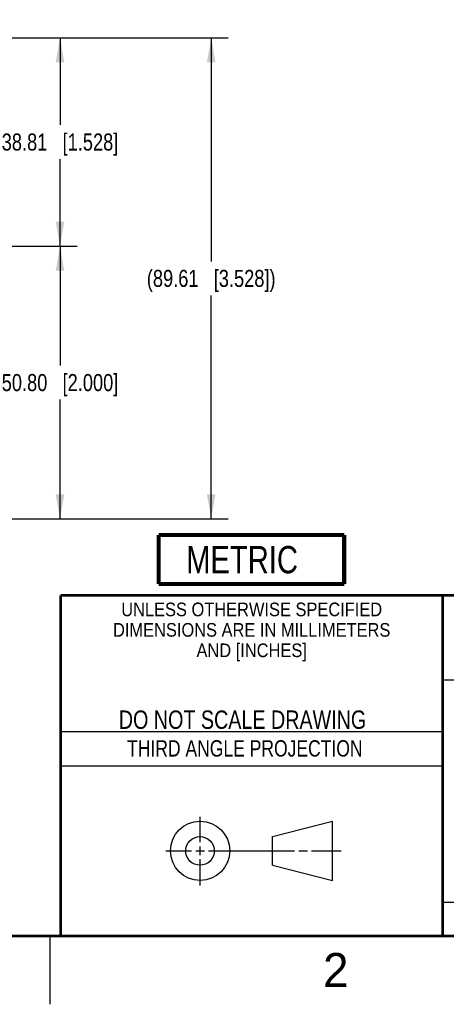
# Model space of a CAD drawing. Header units: inches. Extents: x 0 to 34, y 0 to 22.
# Tile 121 of 129: x 25.3 to 28.4, y 0 to 7.2. Entities that reach past the tile are written whole.
import ezdxf

# ---------------------------------------------------------------- set-up
doc = ezdxf.new("R2010")
doc.units = ezdxf.units.IN
doc.header["$LTSCALE"] = 1.87
doc.header["$MEASUREMENT"] = 0
doc.layers.get('0').update_dxf_attribs({"linetype": 'CONTINUOUS'})
doc.layers.add('DIMENSIONS', color=7, linetype='CONTINUOUS')
doc.styles.get("Standard").update_dxf_attribs({"font": 'txt', "width": 0.8})
doc.styles.add('TEXTSTYLE_2', font='txt')
doc.styles.add('TEXTSTYLE_3', font='txt', dxfattribs={"width": 0.9})
doc.dimstyles.new('DIMSTYLE_2', dxfattribs={"dimtxt": 0.125, "dimasz": 0.18, "dimexe": 0.125, "dimexo": 0.0625, "dimgap": 0.0625, "dimtad": 0, "dimtih": 1, "dimtoh": 1, "dimzin": 0, "dimdsep": 46, "dimtxsty": 'STANDARD', "dimblk": '_FILLED', "dimblk1": '_FILLED', "dimblk2": '_FILLED', "dimcen": 0.09, "dimazin": 0, "dimtp": 0.01, "dimtm": 0.01, "dimtfac": 1, "dimtofl": 0, "dimtmove": 0, "dimatfit": 3, "dimldrblk": '_FILLED', "dimfxl": 1, "dimtolj": 1, "dimtzin": 0, "dimarcsym": 0})

# ---------------------------------------------------------------- blocks, each defined once
blk = doc.blocks.new('METRIC_BL1', base_point=(26.9779, 3.2619))
at = {"color": 7, "linetype": 'CONTINUOUS', "const_width": 0.0309}
for points in [[(26.2979, 3.4419), (27.6579, 3.4419)], [(26.2979, 3.4419), (26.2979, 3.0819)], [(27.6579, 3.4419), (27.6579, 3.0819)], [(26.2979, 3.0819), (27.6579, 3.0819)]]:
    blk.add_lwpolyline(points, dxfattribs=at)
at = {"color": 2, "linetype": 'CONTINUOUS', "width": 0.8}
blk.add_text('METRIC', height=0.2, dxfattribs=at).set_placement((26.4992, 3.1608))
blk = doc.blocks.new('_FILLED')
at = {"color": 0, "linetype": 'BYBLOCK'}
blk.add_solid([(0, 0), (-1, 0.174), (-1, -0.174)], dxfattribs=at)
blk = doc.blocks.new('*D6')
at = {"layer": 'DIMENSIONS', "color": 2, "linetype": 'CONTINUOUS'}
for p, q in [((23.5289, 5.9533), (23.5289, 8.7123)), ((24.8249, 7.0498), (24.8249, 8.7123)), ((23.5289, 8.5873), (23.1689, 8.5873)), ((24.8249, 8.5873), (25.2228, 8.5873))]:
    blk.add_line(p, q, dxfattribs=at)
at = {"layer": 'DIMENSIONS', "color": 2, "linetype": 'CONTINUOUS', "xscale": 0.18, "yscale": 0.18, "zscale": 0.18}
blk.add_blockref('_FILLED', (23.5289, 8.5873), dxfattribs=at)
at = {"layer": 'DIMENSIONS', "color": 2, "linetype": 'CONTINUOUS', "xscale": 0.18, "yscale": 0.18, "zscale": 0.18, "rotation": 180}
blk.add_blockref('_FILLED', (24.8249, 8.5873), dxfattribs=at)
at = {"layer": 'DIMENSIONS', "color": 2, "linetype": 'CONTINUOUS', "insert": (25.2853, 8.6498), "char_height": 0.125, "width": 1.325, "attachment_point": 1, "line_spacing_factor": 0.9}
blk.add_mtext('32.92{\\ftxt.shx;\\W1.000000;\\H0.125000; }[1.296]', dxfattribs=at)
blk = doc.blocks.new('*D11')
at = {"layer": 'DIMENSIONS', "color": 2, "linetype": 'CONTINUOUS'}
for p, q in [((23.9229, 5.5593), (25.6999, 5.5593)), ((25.5749, 5.5593), (25.5749, 4.6843)), ((25.5749, 3.5593), (25.5749, 4.4343)), ((24.7874, 3.5593), (25.6999, 3.5593))]:
    blk.add_line(p, q, dxfattribs=at)
at = {"layer": 'DIMENSIONS', "color": 2, "linetype": 'CONTINUOUS', "xscale": 0.18, "yscale": 0.18, "zscale": 0.18}
for p, rotation in [((25.5749, 5.5593), 89.9999999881), ((25.5749, 3.5593), 270)]:
    blk.add_blockref('_FILLED', p, dxfattribs=dict(at, rotation=rotation))
at = {"layer": 'DIMENSIONS', "color": 2, "linetype": 'CONTINUOUS', "insert": (25.5749, 4.6218), "char_height": 0.125, "width": 1.325, "attachment_point": 2, "line_spacing_factor": 0.9}
blk.add_mtext('50.80{\\ftxt.shx;\\W1.000000;\\H0.125000; }[2.000]', dxfattribs=at)
blk = doc.blocks.new('*D12')
at = {"layer": 'DIMENSIONS', "color": 2, "linetype": 'CONTINUOUS'}
for p, q in [((24.7874, 7.0873), (25.6999, 7.0873)), ((25.5749, 7.0873), (25.5749, 6.4483)), ((25.5749, 5.5593), (25.5749, 6.1983)), ((23.9229, 5.5593), (25.6999, 5.5593))]:
    blk.add_line(p, q, dxfattribs=at)
at = {"layer": 'DIMENSIONS', "color": 2, "linetype": 'CONTINUOUS', "xscale": 0.18, "yscale": 0.18, "zscale": 0.18}
for p, rotation in [((25.5749, 7.0873), 90), ((25.5749, 5.5593), 270)]:
    blk.add_blockref('_FILLED', p, dxfattribs=dict(at, rotation=rotation))
at = {"layer": 'DIMENSIONS', "color": 2, "linetype": 'CONTINUOUS', "insert": (25.5749, 6.3858), "char_height": 0.125, "width": 1.325, "attachment_point": 2, "line_spacing_factor": 0.9}
blk.add_mtext('38.81{\\ftxt.shx;\\W1.000000;\\H0.125000; }[1.528]', dxfattribs=at)
blk = doc.blocks.new('*D46')
at = {"layer": 'DIMENSIONS', "color": 2, "linetype": 'CONTINUOUS'}
for p, q in [((24.7874, 7.0873), (26.8081, 7.0873)), ((26.6831, 7.0873), (26.6831, 5.4483)), ((26.6831, 3.5593), (26.6831, 5.1983)), ((24.7874, 3.5593), (26.8081, 3.5593))]:
    blk.add_line(p, q, dxfattribs=at)
at = {"layer": 'DIMENSIONS', "color": 2, "linetype": 'CONTINUOUS', "xscale": 0.18, "yscale": 0.18, "zscale": 0.18}
for p, rotation in [((26.6831, 7.0873), 90), ((26.6831, 3.5593), 270.0000000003)]:
    blk.add_blockref('_FILLED', p, dxfattribs=dict(at, rotation=rotation))
at = {"layer": 'DIMENSIONS', "color": 2, "linetype": 'CONTINUOUS', "insert": (26.6831, 5.3858), "char_height": 0.125, "width": 1.525, "attachment_point": 2, "line_spacing_factor": 0.9}
blk.add_mtext('(89.61{\\ftxt.shx;\\W1.000000;\\H0.125000; }[3.528])', dxfattribs=at)

msp = doc.modelspace()

# ---------------------------------------------------------------- linework, layer by layer
at = {"color": 2, "linetype": 'CONTINUOUS'}
for p, q in [((28.38, 2.38), (28.61, 2.38)), ((25.58, 2), (28.38, 2)), ((25.58, 1.75), (28.38, 1.75)), ((26.6016, 1.1882), (26.6016, 1.375)), ((26.6016, 1.0944), (26.6016, 1.1569)), ((26.3514, 1.1257), (26.5391, 1.1257)), ((26.5703, 1.1257), (26.6328, 1.1257)), ((26.6641, 1.1257), (27.2943, 1.1257)), ((27.3256, 1.1257), (27.3881, 1.1257)), ((27.4193, 1.1257), (27.6351, 1.1257)), ((26.6016, 0.8704), (26.6016, 1.0632)), ((28.38, 0.75), (33.5, 0.75)), ((25.5, 0.5), (25.5, 0))]:
    msp.add_line(p, q, dxfattribs=at)
at = {"color": 7, "linetype": 'CONTINUOUS'}
for p, q in [((27.1331, 1.23), (27.5726, 1.3428)), ((27.5726, 0.9086), (27.5726, 1.3428)), ((27.1331, 1.02), (27.1331, 1.23)), ((27.1331, 1.02), (27.5726, 0.9086))]:
    msp.add_line(p, q, dxfattribs=at)
at = {"color": 7, "linetype": 'CONTINUOUS', "const_width": 0.02}
for points in [[(25.58, 3), (33.5, 3)], [(25.58, 3), (25.58, 0.5)], [(28.38, 3), (28.38, 0.5)], [(0.5, 0.5), (33.5, 0.5)]]:
    msp.add_lwpolyline(points, dxfattribs=at)
at = {"color": 7, "linetype": 'CONTINUOUS'}
for centre, radius in [((26.6016, 1.1257), 0.2171), ((26.601, 1.125), 0.105)]:
    msp.add_circle(centre, radius, dxfattribs=at)

# ---------------------------------------------------------------- block references
at = {"color": 2, "linetype": 'CONTINUOUS'}
msp.add_blockref('METRIC_BL1', (26.9779, 3.2619), dxfattribs=at)

# ---------------------------------------------------------------- texts
at = {"color": 2, "linetype": 'CONTINUOUS', "line_spacing_factor": 0.9}
for s, insert, char_height, width, attachment_point, style in [('UNLESS OTHERWISE SPECIFIED', (26.9799, 2.9459), 0.1, 2.34, 2, 'TEXTSTYLE_3'), ('DIMENSIONS ARE IN MILLIMETERS', (26.9799, 2.7959), 0.1, 2.61, 2, 'TEXTSTYLE_3'), ('AND [INCHES]', (26.9799, 2.6459), 0.1, 1.08, 2, 'TEXTSTYLE_3'), ('2', (27.5035, 0.3763), 0.25, 0.25, 1, 'TEXTSTYLE_2')]:
    msp.add_mtext(s, dxfattribs=dict(at, insert=insert, char_height=char_height, width=width, attachment_point=attachment_point, style=style))
at = {"color": 7, "linetype": 'CONTINUOUS', "insert": (26.9127, 2.1549), "char_height": 0.135, "width": 2.16, "attachment_point": 2, "line_spacing_factor": 0.9}
msp.add_mtext('DO NOT SCALE DRAWING', dxfattribs=at)
at = {"color": 2, "linetype": 'CONTINUOUS', "insert": (26.9296, 1.9368), "char_height": 0.12, "width": 2.112, "attachment_point": 2, "line_spacing_factor": 0.9}
msp.add_mtext('THIRD ANGLE PROJECTION', dxfattribs=at)

# ---------------------------------------------------------------- dimensions: what is measured, and where the dimension line sits
at = {"layer": 'DIMENSIONS', "color": 2, "linetype": 'CONTINUOUS'}
dim = msp.add_linear_dim(base=(24.8249, 8.5873), p1=(23.5289, 5.8908), p2=(24.8249, 6.9873), dimstyle='DIMSTYLE_2', dxfattribs=at)
dim.commit()
dim.dimension.update_dxf_attribs({"geometry": '*D6', "text_midpoint": (25.9478, 8.5873), "dimtype": 160})
for base, p1, p2, picture, middle in [((25.5749, 7.0873), (23.8604, 5.5593), (24.7249, 7.0873), '*D12', (25.5749, 6.3233)), ((25.5749, 5.5593), (24.7249, 3.5593), (23.8604, 5.5593), '*D11', (25.5749, 4.5593))]:
    dim = msp.add_linear_dim(base=base, p1=p1, p2=p2, angle=90, dimstyle='DIMSTYLE_2', dxfattribs=at)
    dim.commit()
    dim.dimension.update_dxf_attribs({"geometry": picture, "text_midpoint": middle, "dimtype": 160})
dim = msp.add_linear_dim(base=(26.6831, 3.5593), p1=(24.7249, 7.0873), p2=(24.7249, 3.5593), angle=270, text='(<>)', dimstyle='DIMSTYLE_2', dxfattribs=at)
dim.commit()
dim.dimension.update_dxf_attribs({"geometry": '*D46', "text_midpoint": (26.6831, 5.3233), "dimtype": 160})

doc.saveas('drawing.dxf')
